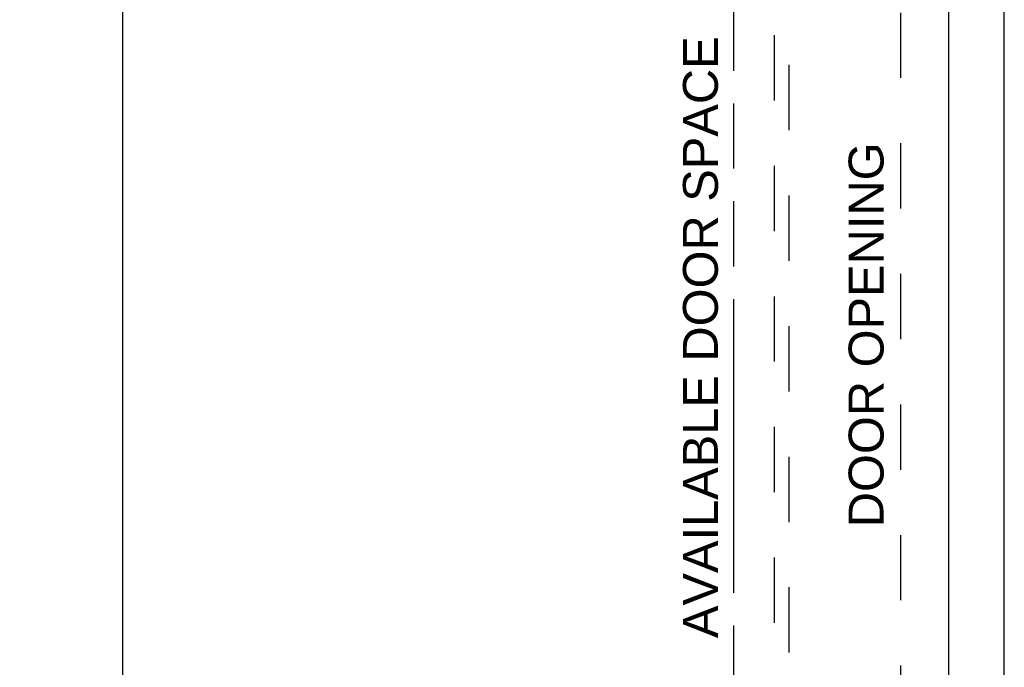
# Model space of a CAD drawing. Header units: inches. Extents: x 0 to 200, y 0 to 129.
# Tile 7 of 17: x 78 to 94, y 58 to 69. Entities that reach past the tile are written whole.
import ezdxf

# ---------------------------------------------------------------- set-up
doc = ezdxf.new("R2010")
doc.units = ezdxf.units.IN
doc.header["$LTSCALE"] = 11
doc.header["$MEASUREMENT"] = 0
doc.linetypes.add('HIDDEN', pattern=[0.2, 0.1, -0.1])
doc.linetypes.add('PHANTOM', pattern=[0.8, 0.45, -0.05, 0.1, -0.05, 0.1, -0.05])
doc.layers.get('0').update_dxf_attribs({"linetype": 'CONTINUOUS'})
for name, color, linetype in [('AVAILABLE_DOOR_SPACE', 7, 'CONTINUOUS'), ('DEFAULT_2', 8, 'HIDDEN'), ('DIMENSIONS', 7, 'CONTINUOUS')]:
    doc.layers.add(name, color=color, linetype=linetype)
doc.styles.get("Standard").update_dxf_attribs({"font": 'arial.ttf'})
doc.dimstyles.new('DIMSTYLE_1', dxfattribs={"dimtxt": 0.882353, "dimasz": 1.176471, "dimexe": 0.09, "dimexo": 0.07, "dimgap": 0.0375, "dimtad": 0, "dimtih": 1, "dimtoh": 1, "dimzin": 4, "dimdsep": 46, "dimtxsty": 'Standard', "dimblk": '_FILLED', "dimblk1": '_FILLED', "dimblk2": '_FILLED', "dimcen": 0.09, "dimazin": 1, "dimtfac": 1, "dimtdec": 3, "dimtofl": 0, "dimtmove": 0, "dimatfit": 3, "dimldrblk": '_FILLED', "dimfxl": 1, "dimtolj": 1, "dimtzin": 4, "dimarcsym": 0})

# ---------------------------------------------------------------- blocks, each defined once
blk = doc.blocks.new('_FILLED')
at = {"color": 0, "linetype": 'ByBlock'}
blk.add_solid([(0, 0), (-1, 0.2), (-1, -0.2)], dxfattribs=at)
blk = doc.blocks.new('*D12')
at = {"layer": 'DIMENSIONS', "color": 2, "linetype": 'Continuous'}
for p, q in [((60.271, 53.236), (72.944, 53.236)), ((89.583, 53.236), (76.91, 53.236))]:
    blk.add_line(p, q, dxfattribs=at)
at = {"layer": 'DIMENSIONS', "color": 2, "linetype": 'Continuous', "xscale": 1.1764705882, "yscale": 1.1764705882, "zscale": 1.1764705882, "rotation": 180}
blk.add_blockref('_FILLED', (60.271, 53.236), dxfattribs=at)
at = {"layer": 'DIMENSIONS', "color": 2, "linetype": 'Continuous', "xscale": 1.1764705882, "yscale": 1.1764705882, "zscale": 1.1764705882}
blk.add_blockref('_FILLED', (89.583, 53.236), dxfattribs=at)
at = {"layer": 'DIMENSIONS', "color": 2, "linetype": 'Continuous', "insert": (74.927, 53.678), "char_height": 0.8824, "width": 3.08332, "attachment_point": 2, "line_spacing_factor": 0.9}
blk.add_mtext('29.31', dxfattribs=at)
blk = doc.blocks.new('*D15')
at = {"layer": 'DIMENSIONS', "color": 2, "linetype": 'Continuous'}
for p, q in [((78.224, 72.733), (80.351, 72.733)), ((79.292, 72.733), (79.292, 43.491)), ((79.292, 12.483), (79.292, 41.726)), ((78.224, 12.483), (80.351, 12.483))]:
    blk.add_line(p, q, dxfattribs=at)
at = {"layer": 'DIMENSIONS', "color": 2, "linetype": 'Continuous', "xscale": 1.1764705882, "yscale": 1.1764705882, "zscale": 1.1764705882}
for p, rotation in [((79.292, 72.733), 90), ((79.292, 12.483), 270)]:
    blk.add_blockref('_FILLED', p, dxfattribs=dict(at, rotation=rotation))
at = {"layer": 'DIMENSIONS', "color": 2, "linetype": 'Continuous', "insert": (79.292, 43.05), "char_height": 0.8824, "width": 3.08332, "attachment_point": 2, "line_spacing_factor": 0.9}
blk.add_mtext('60.25', dxfattribs=at)

msp = doc.modelspace()

# ---------------------------------------------------------------- linework, layer by layer
at = {"color": 3, "linetype": 'Continuous'}
for p, q in [((94.146, 4.712), (94.146, 76.504)), ((93.208, 73.754), (93.208, 11.462))]:
    msp.add_line(p, q, dxfattribs=at)
at = {"layer": 'AVAILABLE_DOOR_SPACE', "color": 4, "linetype": 'PHANTOM'}
msp.add_line((89.583, 72.733), (89.583, 43.483), dxfattribs=at)
at = {"layer": 'DEFAULT_2', "color": 8, "linetype": 'HIDDEN'}
for p, q in [((92.396, 73.16), (92.396, 12.056)), ((90.271, 72.781), (90.271, 44.779)), ((90.521, 44.779), (90.521, 72.781))]:
    msp.add_line(p, q, dxfattribs=at)

# ---------------------------------------------------------------- texts
at = {"layer": 'DIMENSIONS', "color": 2, "linetype": 'Continuous', "char_height": 0.58824, "attachment_point": 2, "rotation": 90, "line_spacing_factor": 0.9}
for s, insert, width in [('AVAILABLE DOOR SPACE', (88.732, 63.292), 10.11808), ('DOOR OPENING', (91.523, 63.332), 6.47277)]:
    msp.add_mtext(s, dxfattribs=dict(at, insert=insert, width=width))

# ---------------------------------------------------------------- dimensions: what is measured, and where the dimension line sits
at = {"layer": 'DIMENSIONS', "color": 2, "linetype": 'Continuous'}
dim = msp.add_linear_dim(base=(89.583, 53.236), p1=(60.271, 72.733), p2=(89.583, 43.483), dimstyle='DIMSTYLE_1', dxfattribs=at)
dim.commit()
dim.dimension.update_dxf_attribs({"geometry": '*D12', "text_midpoint": (74.83, 53.232), "dimtype": 160})
dim = msp.add_linear_dim(base=(79.292, 12.483), p1=(78.154, 72.733), p2=(78.154, 12.483), angle=270, dimstyle='DIMSTYLE_1', dxfattribs=at)
dim.commit()
dim.dimension.update_dxf_attribs({"geometry": '*D15', "text_midpoint": (79.288, 42.604), "dimtype": 160})

doc.saveas('drawing.dxf')
